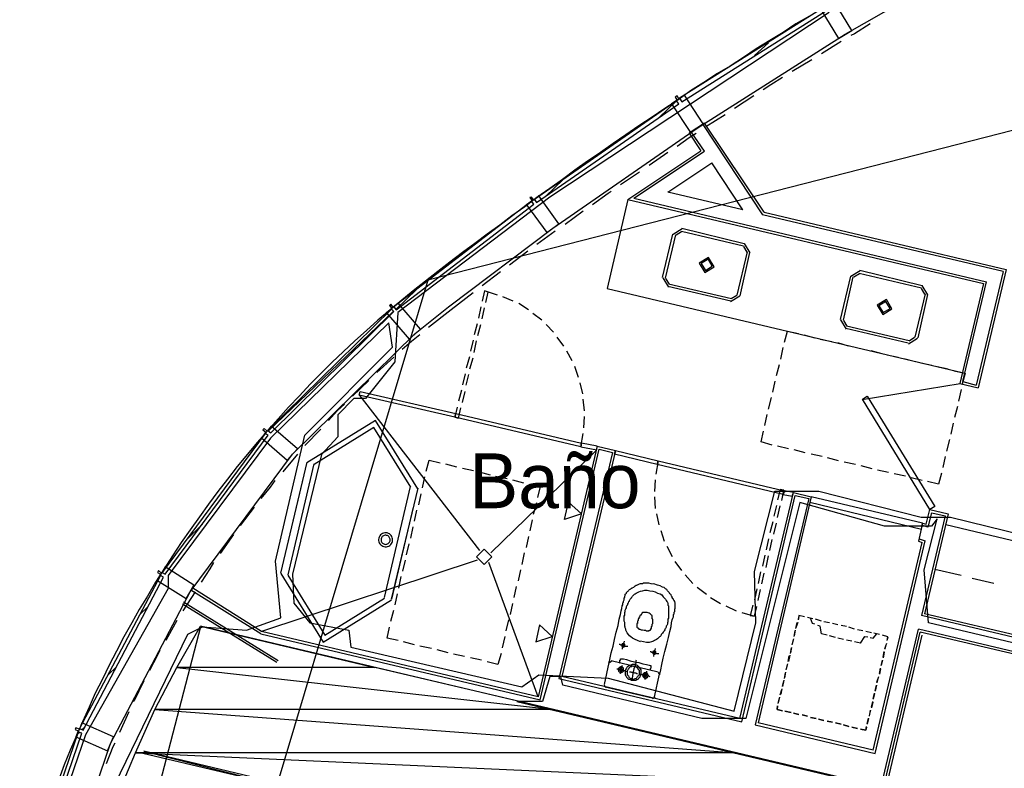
# Model space of a CAD drawing. Header units: feet. Extents: x -79 to 198, y -22 to 181.
# Tile 169 of 256: x 28 to 49, y 131 to 147. Entities that reach past the tile are written whole.
import ezdxf
from ezdxf.enums import TextEntityAlignment as Align

# ---------------------------------------------------------------- set-up
doc = ezdxf.new("R2010")
doc.units = ezdxf.units.FT
for name, color, linetype in [('A-AREA-COMUN', 252, 'CONTINUOUS'), ('A-AREA-UNIDAD', 30, 'CONTINUOUS'), ('A-LINEA', 7, 'CONTINUOUS'), ('A-LINEA-FINA', 9, 'CONTINUOUS'), ('A-MURO-CONCRETO', 8, 'CONTINUOUS'), ('A-NOMBRE-ESPACIO', 2, 'CONTINUOUS')]:
    doc.layers.add(name, color=color, linetype=linetype)

msp = doc.modelspace()

# ---------------------------------------------------------------- linework, layer by layer
at = {"layer": 'A-AREA-COMUN'}
for points in [[(77.04, 126.7733), (47.648, 133.7422), (47.552, 134.8978), (47.84, 136.0178), (47.712, 135.8578), (46.688, 135.8578), (44.832, 136.3733), (43.648, 131.6444), (42.688, 131.6444), (39.648, 132.3733), (39.6, 132.5689), (39.36, 132.5689), (39.2, 132.0178), (38.64, 132.0178), (46.32, 130.2044)], [(45.728, 127.2889), (30.48, 130.9333), (33.36, 130.2044)]]:
    msp.add_lwpolyline(points, dxfattribs=at)
at = {"layer": 'A-AREA-UNIDAD'}
for points in [[(45.472, 147.0933), (39.36, 143.0578), (36.032, 140.5333), (35.968, 139.4489), (35.328, 138.6489), (35.072, 138.6489), (34.72, 138.2933), (34.72, 137.8133), (34.368, 137.4222), (33.728, 134.8089), (33.76, 134.1689), (34.112, 133.7422), (34.96, 133.5822), (35.008, 133.2089), (38.752, 132.3378), (39.12, 132.6044), (40.64, 132.5333), (43.392, 131.8044), (43.872, 133.7422), (43.84, 134.8622), (44.288, 136.6222), (45.248, 136.6222), (47.488, 136.0533), (48.128, 136.0533), (57.76, 133.6889)], [(29.84, 130.2044), (31.44, 133.4933), (31.76, 133.6533), (32.72, 133.5822), (33.472, 133.8489), (33.36, 135.0933), (34, 137.8489), (35.92, 139.7689), (35.84, 140.3022), (33.248, 137.7778), (31.008, 134.7733), (31.008, 134.4889), (29.2, 131.2889), (27.92, 127.5733)]]:
    msp.add_lwpolyline(points, dxfattribs=at)
at = {"layer": 'A-LINEA'}
for p, q in [((106.2631, 159.0395), (36.6895, 141.2395)), ((106.2631, 159.0395), (36.6895, 141.2395)), ((43.84, 146.1511), (44.1467, 146.4311)), ((45.7333, 146.4578), (45.3067, 146.1911)), ((45.0933, 146.0578), (44.6667, 145.8044)), ((43.8267, 145.2711), (43.4, 144.9911)), ((41.7467, 144.7911), (42.1333, 145.1644)), ((43.2, 144.8578), (42.7733, 144.5911)), ((42.7067, 144.6444), (44.0133, 142.6711)), ((44.0533, 142.7244), (42.7467, 144.6711)), ((42.7467, 144.0578), (42.4533, 144.4844)), ((41.0667, 143.0044), (42.6667, 144.0711)), ((41.2, 143.0311), (42.7467, 144.0578)), ((41.9467, 144.0311), (41.5333, 143.7511)), ((41.9467, 143.1644), (42.9067, 143.8044)), ((43.5867, 142.7778), (42.9067, 143.8044)), ((41.32, 143.6044), (40.9067, 143.3244)), ((39.2667, 143.0711), (39.6533, 143.4444)), ((43.5867, 142.7778), (41.9467, 143.1644)), ((41.0667, 143.0044), (40.6133, 141.0578)), ((41.0667, 143.0044), (48.8533, 141.1644)), ((41.2, 143.0311), (48.92, 141.2044)), ((40.0933, 142.7511), (39.6933, 142.4578)), ((49.28, 141.4311), (44.0133, 142.6711)), ((44.0533, 142.7244), (49.3467, 141.4711)), ((39.48, 142.3111), (39.08, 142.0178)), ((41.8267, 141.2978), (42.0533, 142.2444)), ((41.8933, 141.2844), (42.12, 142.2311)), ((42.2584, 142.36), (42.0578, 142.2361)), ((42.243, 142.2951), (42.1227, 142.2208)), ((42.24, 142.3111), (43.6, 141.9911)), ((42.2533, 142.3778), (43.6133, 142.0444)), ((43.7422, 141.8394), (43.6184, 142.04)), ((38.88, 141.8711), (38.48, 141.5644)), ((43.68, 141.8578), (43.4533, 140.9111)), ((43.7333, 141.8444), (43.52, 140.8978)), ((43.6773, 141.8548), (43.603, 141.9751)), ((38.28, 141.4178), (37.88, 141.1111)), ((46.1517, 141.44), (45.9511, 141.3161)), ((46.1364, 141.3751), (46.016, 141.3008)), ((46.1333, 141.3911), (47.4933, 141.0711)), ((46.1467, 141.4578), (47.5067, 141.1244)), ((49.28, 141.4311), (48.6933, 138.9378)), ((49.3467, 141.4711), (48.7333, 138.8844)), ((36.6881, 141.2357), (28.3665, 113.3809)), ((36.6881, 141.2357), (28.3665, 113.3809)), ((36.6881, 141.2357), (28.3665, 113.3809)), ((41.8311, 141.2895), (41.955, 141.0889)), ((41.896, 141.2741), (41.9703, 141.1538)), ((43.3333, 140.8311), (41.96, 141.1511)), ((45.72, 140.3778), (45.9467, 141.3244)), ((45.7867, 140.3644), (46, 141.3111)), ((48.8533, 141.1644), (48.3333, 138.9778)), ((48.4, 139.0178), (48.92, 141.2044)), ((36, 140.6044), (36.44, 141.0311)), ((37.9333, 141.0044), (37.88, 140.7778)), ((38.2133, 140.9111), (37.9333, 141.0044)), ((40.6133, 141.0578), (48.3867, 139.2178)), ((43.32, 140.7778), (41.9467, 141.0978)), ((47.5733, 140.9378), (47.3467, 139.9911)), ((47.6267, 140.9244), (47.4133, 139.9778)), ((47.5706, 140.9348), (47.4964, 141.0551)), ((47.6355, 140.9194), (47.5117, 141.12)), ((38.56, 140.7778), (38.3333, 140.8711)), ((38.8933, 140.5911), (38.68, 140.7244)), ((43.315, 140.7689), (43.5155, 140.8927)), ((43.3303, 140.8338), (43.4506, 140.9081)), ((33.2, 137.9378), (35.9333, 140.5511)), ((36.4133, 140.0711), (37.1467, 140.6578)), ((37.8533, 140.6578), (37.8, 140.4044)), ((37.88, 140.3911), (37.9333, 140.6311)), ((39.1867, 140.3644), (38.9867, 140.5111)), ((37.7733, 140.2844), (37.7067, 140.0444)), ((37.7867, 140.0311), (37.8533, 140.2711)), ((39.44, 140.0978), (39.28, 140.2711)), ((45.7245, 140.3695), (45.8483, 140.1689)), ((45.7894, 140.3541), (45.8636, 140.2338)), ((47.2, 139.8578), (45.84, 140.1778)), ((47.2267, 139.9111), (45.8533, 140.2311)), ((37.68, 139.9244), (37.6267, 139.6844)), ((37.7067, 139.6578), (37.76, 139.9111)), ((39.6667, 139.7911), (39.52, 139.9911)), ((44.92, 140.0444), (45.16, 139.9778)), ((45.28, 139.9511), (45.5333, 139.8978)), ((45.6533, 139.8711), (45.8933, 139.8044)), ((47.2083, 139.8489), (47.4089, 139.9727)), ((47.2236, 139.9138), (47.344, 139.9881)), ((39.8533, 139.4711), (39.7333, 139.6844)), ((44.4133, 139.5111), (44.4667, 139.7644)), ((46.0133, 139.7778), (46.2533, 139.7244)), ((46.3867, 139.6978), (46.6267, 139.6311)), ((35.9467, 139.5511), (35.5733, 139.2178)), ((37.6, 139.5644), (37.5333, 139.3111)), ((37.6133, 139.2978), (37.68, 139.5378)), ((46.7467, 139.6044), (46.9867, 139.5511)), ((47.1067, 139.5244), (47.36, 139.4578)), ((47.48, 139.4311), (47.72, 139.3778)), ((39.9867, 139.1111), (39.9067, 139.3511)), ((44.32, 139.1511), (44.3867, 139.3911)), ((47.84, 139.3511), (48.08, 139.2978)), ((35.4, 139.0444), (35.04, 138.6978)), ((37.5067, 139.1911), (37.4533, 138.9511)), ((37.5333, 138.9378), (37.5867, 139.1778)), ((40.08, 138.7511), (40.0267, 138.9911)), ((44.24, 138.7911), (44.2933, 139.0311)), ((48.3333, 138.9778), (48.7333, 138.8844)), ((48.4, 139.0178), (48.6933, 138.9378)), ((37.4267, 138.8311), (37.36, 138.5911)), ((37.4533, 138.5644), (37.5067, 138.8044)), ((48.339, 138.9683), (46.1982, 138.622)), ((48.36, 138.8444), (48.3067, 138.5911)), ((37.8267, 135.3244), (35.1867, 138.7378)), ((40.12, 138.3778), (40.0933, 138.6311)), ((44.1467, 138.4178), (44.2133, 138.6711)), ((48.28, 138.4711), (48.2133, 138.2311)), ((37.2533, 138.2978), (37.2533, 138.2978)), ((37.2533, 138.2978), (37.2533, 138.2978)), ((40.1067, 138.0044), (40.12, 138.2578)), ((44.0667, 138.0578), (44.12, 138.2978)), ((34.3467, 137.9778), (34, 137.6178)), ((48.1867, 138.1111), (48.1333, 137.8711)), ((33.08, 137.8178), (33.1467, 137.8844)), ((40.04, 137.5911), (40.0933, 137.8844)), ((48.1067, 137.7511), (48.04, 137.4978)), ((40.3733, 137.5111), (38.0667, 135.2711)), ((40.4, 137.6044), (39.1067, 132.1244)), ((39.1467, 132.0578), (40.44, 137.5378)), ((40.7333, 137.4711), (39.56, 132.5244)), ((40.8, 137.5111), (39.6267, 132.5644)), ((40, 137.6444), (40, 137.6444)), ((40.0933, 137.6178), (40.0933, 137.6178)), ((40.0933, 137.6178), (40.0933, 137.6178)), ((40.3467, 137.5644), (40.3467, 137.5644)), ((40.4, 137.6044), (40.8, 137.5111)), ((40.44, 137.5378), (40.7333, 137.4711)), ((44.5867, 137.5511), (44.3467, 137.6044)), ((44.9467, 137.4578), (44.7067, 137.5244)), ((34.04, 137.2578), (33.4667, 134.8311)), ((33.84, 137.4311), (33.52, 137.0444)), ((41.7333, 137.2844), (41.68, 136.9911)), ((41.68, 137.2578), (41.68, 137.2578)), ((41.68, 137.2578), (41.68, 137.2578)), ((45.32, 137.3778), (45.08, 137.4311)), ((45.68, 137.2844), (45.44, 137.3511)), ((46.0533, 137.2044), (45.8, 137.2578)), ((48.0133, 137.3778), (47.96, 137.1378)), ((34.2, 137.2178), (33.6267, 134.7911)), ((37.08, 137.2178), (37.32, 137.1511)), ((37.4533, 137.1244), (37.6933, 137.0711)), ((37.8133, 137.0444), (38.0533, 136.9778)), ((46.4133, 137.1111), (46.1733, 137.1778)), ((46.7733, 137.0311), (46.5333, 137.0844)), ((33.9467, 136.8578), (33.4667, 134.8311)), ((36.5733, 136.6978), (36.6267, 136.9378)), ((38.1733, 136.9511), (38.4267, 136.8978)), ((38.5467, 136.8711), (38.7867, 136.8044)), ((41.6667, 136.8711), (41.6533, 136.6178)), ((47.1467, 136.9511), (46.8933, 137.0044)), ((47.5067, 136.8578), (47.2667, 136.9111)), ((47.8667, 136.7778), (47.6267, 136.8311)), ((47.9333, 137.0178), (47.8667, 136.7778)), ((36.3067, 136.7244), (35.7333, 134.2978)), ((38.9067, 136.7778), (39.1467, 136.7244)), ((39.1467, 136.7244), (39.0933, 136.4844)), ((36.4933, 136.3244), (36.5467, 136.5644)), ((41.6533, 136.4978), (41.6667, 136.2444)), ((43.52, 131.6444), (44.6933, 136.5911)), ((43.56, 131.5778), (44.7333, 136.5244)), ((45.0267, 136.4578), (43.8533, 131.5111)), ((45.08, 136.4978), (43.92, 131.5511)), ((44.44, 136.6044), (44.44, 136.6044)), ((44.52, 136.5911), (44.52, 136.5911)), ((44.52, 136.5911), (44.52, 136.5911)), ((44.6933, 136.5911), (45.08, 136.4978)), ((44.7333, 136.5244), (45.0267, 136.4578)), ((32.8933, 136.2711), (32.5867, 135.8711)), ((36.4, 135.9644), (36.4533, 136.2044)), ((39.0667, 136.3644), (39, 136.1111)), ((44.32, 136.3111), (44.2667, 136.0711)), ((44.3467, 136.0444), (44.4, 136.2978)), ((47.6, 135.8978), (47.68, 136.2178)), ((47.68, 136.2178), (48.08, 136.1244)), ((38.9733, 135.9911), (38.92, 135.7511)), ((41.6933, 136.1244), (41.7467, 135.8844)), ((48.0133, 136.0844), (47.4933, 133.8978)), ((48.08, 136.1244), (47.56, 133.9378)), ((47.64, 135.8311), (47.72, 136.1511)), ((47.72, 136.1511), (48.0133, 136.0844)), ((31.4, 135.5511), (31.76, 135.8978)), ((36.32, 135.5911), (36.3733, 135.8444)), ((41.7867, 135.7644), (41.8667, 135.5244)), ((44.24, 135.9511), (44.1733, 135.7111)), ((44.2667, 135.6844), (44.32, 135.9244)), ((47.52, 135.9244), (47.4267, 135.5244)), ((47.64, 135.8311), (47.5067, 135.8711)), ((47.52, 135.9244), (47.6, 135.8978)), ((57.9067, 133.5378), (48.0267, 135.8844)), ((32.44, 135.6711), (32.1467, 135.2578)), ((35.6174, 135.5929), (35.6136, 135.5664)), ((35.6136, 135.5664), (35.6144, 135.5397)), ((35.6144, 135.5397), (35.6198, 135.5136)), ((35.6258, 135.6183), (35.6174, 135.5929)), ((35.6384, 135.6418), (35.6258, 135.6183)), ((35.655, 135.6628), (35.6384, 135.6418)), ((35.6749, 135.6806), (35.655, 135.6628)), ((35.6693, 135.5807), (35.6668, 135.5634)), ((35.6668, 135.5634), (35.6674, 135.546)), ((35.6674, 135.546), (35.6709, 135.5289)), ((35.6748, 135.5972), (35.6693, 135.5807)), ((35.6709, 135.5289), (35.6774, 135.5127)), ((35.683, 135.6126), (35.6748, 135.5972)), ((35.6976, 135.6947), (35.6749, 135.6806)), ((35.6938, 135.6263), (35.683, 135.6126)), ((35.7068, 135.6379), (35.6938, 135.6263)), ((35.7225, 135.7046), (35.6976, 135.6947)), ((35.7216, 135.6471), (35.7068, 135.6379)), ((35.7378, 135.6535), (35.7216, 135.6471)), ((35.7486, 135.71), (35.7225, 135.7046)), ((35.7549, 135.6571), (35.7378, 135.6535)), ((35.7753, 135.7109), (35.7486, 135.71)), ((35.7723, 135.6576), (35.7549, 135.6571)), ((35.7896, 135.6551), (35.7723, 135.6576)), ((35.8018, 135.707), (35.7753, 135.7109)), ((35.8061, 135.6497), (35.7896, 135.6551)), ((35.8272, 135.6987), (35.8018, 135.707)), ((35.8215, 135.6414), (35.8061, 135.6497)), ((35.8352, 135.6306), (35.8215, 135.6414)), ((35.8507, 135.686), (35.8272, 135.6987)), ((35.8468, 135.6176), (35.8352, 135.6306)), ((35.856, 135.6028), (35.8468, 135.6176)), ((35.8717, 135.6695), (35.8507, 135.686)), ((35.8624, 135.5866), (35.856, 135.6028)), ((35.8586, 135.5183), (35.864, 135.5349)), ((35.866, 135.5696), (35.8624, 135.5866)), ((35.864, 135.5349), (35.8665, 135.5521)), ((35.8665, 135.5521), (35.866, 135.5696)), ((35.8895, 135.6495), (35.8717, 135.6695)), ((35.9036, 135.6268), (35.8895, 135.6495)), ((35.9135, 135.602), (35.9036, 135.6268)), ((35.9189, 135.5758), (35.9135, 135.602)), ((35.9159, 135.5227), (35.9198, 135.5491)), ((35.9198, 135.5491), (35.9189, 135.5758)), ((38.8933, 135.6311), (38.84, 135.3911)), ((44.1467, 135.5778), (44.0933, 135.3378)), ((44.1733, 135.3244), (44.2267, 135.5644)), ((46.48, 130.8844), (47.5733, 135.5378)), ((47.44, 135.5778), (47.5733, 135.5378)), ((35.6198, 135.5136), (35.6298, 135.4887)), ((35.6298, 135.4887), (35.6438, 135.466)), ((35.6438, 135.466), (35.6616, 135.4461)), ((35.6616, 135.4461), (35.6826, 135.4295)), ((35.6774, 135.5127), (35.6866, 135.4979)), ((35.6826, 135.4295), (35.7062, 135.4169)), ((35.6866, 135.4979), (35.6982, 135.4849)), ((35.6982, 135.4849), (35.7119, 135.4741)), ((35.7062, 135.4169), (35.7316, 135.4085)), ((35.7119, 135.4741), (35.7272, 135.4659)), ((35.7272, 135.4659), (35.7438, 135.4604)), ((35.7316, 135.4085), (35.758, 135.4047)), ((35.7438, 135.4604), (35.761, 135.4579)), ((35.758, 135.4047), (35.7847, 135.4055)), ((35.761, 135.4579), (35.7784, 135.4585)), ((35.7784, 135.4585), (35.7955, 135.462)), ((35.7847, 135.4055), (35.8109, 135.411)), ((35.7955, 135.462), (35.8117, 135.4685)), ((35.8109, 135.411), (35.8357, 135.4209)), ((35.8117, 135.4685), (35.8265, 135.4777)), ((35.8265, 135.4777), (35.8395, 135.4893)), ((35.8357, 135.4209), (35.8584, 135.4349)), ((35.8395, 135.4893), (35.8503, 135.503)), ((35.8503, 135.503), (35.8586, 135.5183)), ((35.8584, 135.4349), (35.8784, 135.4527)), ((35.8784, 135.4527), (35.8949, 135.4737)), ((35.8949, 135.4737), (35.9076, 135.4973)), ((35.9076, 135.4973), (35.9159, 135.5227)), ((36.2267, 135.2311), (36.28, 135.4711)), ((41.92, 135.4178), (42.04, 135.1911)), ((46.44, 130.9511), (47.5067, 135.4978)), ((47.4267, 135.5244), (47.5067, 135.4978)), ((37.7733, 135.1111), (33.0533, 133.5511)), ((36.1467, 134.8711), (36.2, 135.1111)), ((38.8, 135.2711), (38.7467, 135.0178)), ((44.0667, 135.2178), (44.0133, 134.9778)), ((44.0933, 134.9511), (44.1467, 135.2044)), ((39.1067, 132.1244), (38.0267, 135.0578)), ((38.72, 134.8978), (38.6667, 134.6578)), ((42.0933, 135.0844), (42.24, 134.8844)), ((48.36, 134.7778), (47.7867, 134.9111)), ((36.0533, 134.4978), (36.1067, 134.7511)), ((42.32, 134.7911), (42.4933, 134.6044)), ((43.9733, 134.8578), (43.92, 134.6044)), ((44, 134.5911), (44.0533, 134.8311)), ((49.08, 134.6044), (48.6, 134.7111)), ((33.04, 133.4978), (31.5067, 134.4578)), ((33.0533, 133.5511), (31.5467, 134.4978)), ((38.6267, 134.5378), (38.5733, 134.2978)), ((42.5867, 134.5244), (42.7867, 134.3644)), ((43.8933, 134.4844), (43.84, 134.2444)), ((43.92, 134.2311), (43.9733, 134.4711)), ((31.6, 134.4178), (31.3333, 134.0044)), ((35.9733, 134.1378), (36.0267, 134.3778)), ((42.88, 134.2978), (43.0933, 134.1644)), ((30.3867, 133.9244), (30.5733, 134.0978)), ((33.3867, 132.8711), (31.32, 134.1511)), ((33.4133, 132.9111), (31.3467, 134.1911)), ((38.5467, 134.1644), (38.4933, 133.9244)), ((43.2133, 134.1111), (43.44, 134.0044)), ((43.84, 133.8844), (43.8933, 134.0978)), ((35.88, 133.7778), (35.9467, 134.0178)), ((43.56, 133.9644), (43.84, 133.8844)), ((44.8, 133.8044), (44.8133, 133.8711)), ((44.9333, 133.8711), (44.8133, 133.8978)), ((45.12, 133.8311), (45, 133.8578)), ((45.12, 133.8311), (45, 133.8578)), ((45.3067, 133.7778), (45.1733, 133.8178)), ((45.3067, 133.7778), (45.1733, 133.8178)), ((77.9867, 126.6844), (47.4933, 133.8978)), ((77.9467, 126.7511), (47.56, 133.9378)), ((31.7159, 133.6567), (28.3582, 120.754)), ((31.2, 133.7911), (30.96, 133.3511)), ((38.4533, 133.8044), (38.4, 133.5644)), ((44.7867, 133.7511), (44.7467, 133.6311)), ((44.7467, 133.6178), (44.7733, 133.7511)), ((45.48, 133.7378), (45.36, 133.7644)), ((45.48, 133.7378), (45.36, 133.7644)), ((45.6667, 133.6978), (45.5467, 133.7244)), ((45.6667, 133.6978), (45.5467, 133.7244)), ((45.8533, 133.6578), (45.7333, 133.6844)), ((45.8533, 133.6578), (45.7333, 133.6844)), ((46.0267, 133.6044), (45.9067, 133.6444)), ((46.0267, 133.6044), (45.9067, 133.6444)), ((46.2133, 133.5644), (46.0933, 133.5911)), ((46.2133, 133.5644), (46.0933, 133.5911)), ((46.1067, 128.0044), (47.4267, 133.6044)), ((78.2133, 126.3244), (47.4267, 133.6044)), ((33.04, 133.4978), (39.1467, 132.0578)), ((39.1067, 132.1244), (33.0533, 133.5511)), ((38.3733, 133.4444), (38.32, 133.1911)), ((44.6933, 133.3911), (44.6667, 133.2711)), ((44.6667, 133.2578), (44.6933, 133.3778)), ((44.7333, 133.5778), (44.7067, 133.4578)), ((44.7067, 133.4444), (44.7333, 133.5644)), ((45.4267, 133.4711), (45.3067, 133.4978)), ((45.6133, 133.4178), (45.48, 133.4578)), ((45.7867, 133.3778), (45.6667, 133.4044)), ((46.1733, 128.0444), (47.4667, 133.5378)), ((46.2133, 127.9911), (47.5067, 133.4711)), ((46.4, 133.5244), (46.28, 133.5511)), ((46.4, 133.5244), (46.28, 133.5511)), ((46.5733, 133.4844), (46.4533, 133.5111)), ((46.5733, 133.4844), (46.4533, 133.5111)), ((46.76, 133.4311), (46.64, 133.4711)), ((46.76, 133.4178), (46.7333, 133.3511)), ((78.2533, 126.2578), (47.4667, 133.5378)), ((36.4, 133.2578), (36.16, 133.3244)), ((36.7733, 133.1778), (36.52, 133.2311)), ((44.6533, 133.2044), (44.6267, 133.0844)), ((44.6267, 133.0711), (44.6533, 133.1911)), ((45.9733, 133.3378), (45.8533, 133.3644)), ((46.16, 133.2978), (46.0267, 133.3244)), ((46.6933, 133.1778), (46.7333, 133.2978)), ((46.72, 133.2844), (46.6933, 133.1644)), ((37.1333, 133.0844), (36.8933, 133.1511)), ((37.4933, 133.0044), (37.2533, 133.0578)), ((37.8667, 132.9244), (37.6267, 132.9778)), ((44.5733, 132.8978), (44.6, 133.0178)), ((44.6133, 133.0311), (44.5867, 132.8978)), ((46.6533, 132.9911), (46.68, 133.1111)), ((46.68, 133.0978), (46.6533, 132.9778)), ((29.6933, 132.6044), (29.88, 132.7778)), ((40.6533, 132.8711), (40.5467, 132.3911)), ((40.7107, 132.8965), (40.6546, 132.8619)), ((41.7333, 132.6578), (40.7067, 132.9111)), ((44.56, 132.8444), (44.5333, 132.7244)), ((44.5333, 132.7111), (44.56, 132.8311)), ((46.5733, 132.6311), (46.6, 132.7511)), ((46.6, 132.7378), (46.5733, 132.6178)), ((46.6133, 132.8044), (46.64, 132.9244)), ((46.64, 132.9244), (46.6133, 132.8044)), ((39.56, 132.5244), (43.56, 131.5778)), ((43.52, 131.6444), (39.6267, 132.5644)), ((41.6533, 132.1244), (41.76, 132.6178)), ((41.7721, 132.6004), (41.7374, 132.6565)), ((44.52, 132.6578), (44.4933, 132.5378)), ((44.4933, 132.5244), (44.52, 132.6444)), ((46.52, 132.4444), (46.56, 132.5644)), ((46.5467, 132.5511), (46.52, 132.4311)), ((40.5479, 132.3819), (40.5826, 132.3257)), ((40.5733, 132.3378), (41.6, 132.0978)), ((44.44, 132.2978), (44.4133, 132.1778)), ((44.48, 132.4844), (44.4533, 132.3511)), ((44.4533, 132.3511), (44.48, 132.4711)), ((46.48, 132.2578), (46.5067, 132.3778)), ((46.5067, 132.3778), (46.48, 132.2444)), ((41.6093, 132.0857), (41.6654, 132.1204)), ((44.3867, 132.1111), (44.36, 131.9911)), ((44.36, 131.9778), (44.3867, 132.0978)), ((44.4, 132.1644), (44.44, 132.2844)), ((46.44, 132.0844), (46.4667, 132.2044)), ((46.4667, 132.1911), (46.44, 132.0711)), ((44.3467, 131.9244), (44.3333, 131.8444)), ((46.4, 131.8978), (46.4267, 132.0178)), ((46.4267, 132.0044), (46.4, 131.8844)), ((30.1467, 131.7911), (29.9467, 131.3378)), ((44.3333, 131.8444), (44.4533, 131.8178)), ((44.5067, 131.8044), (44.64, 131.7778)), ((44.64, 131.7778), (44.5067, 131.8044)), ((44.6933, 131.7644), (44.8133, 131.7378)), ((44.8133, 131.7378), (44.6933, 131.7644)), ((44.88, 131.7244), (45, 131.6978)), ((45, 131.6978), (44.88, 131.7244)), ((45.0667, 131.6711), (45.1867, 131.6444)), ((45.1867, 131.6444), (45.0667, 131.6711)), ((46.3067, 131.5378), (46.3333, 131.6578)), ((46.3733, 131.8311), (46.3467, 131.6978)), ((46.36, 131.7111), (46.3867, 131.8311)), ((29.12, 131.4044), (29.1867, 131.4578)), ((43.8533, 131.5111), (46.48, 130.8844)), ((46.44, 130.9511), (43.92, 131.5511)), ((45.24, 131.6311), (45.36, 131.6044)), ((45.36, 131.6044), (45.24, 131.6311)), ((45.4267, 131.5911), (45.5467, 131.5644)), ((45.5467, 131.5644), (45.4267, 131.5911)), ((45.6133, 131.5511), (45.7333, 131.5244)), ((45.7333, 131.5244), (45.6133, 131.5511)), ((45.7867, 131.5111), (45.9067, 131.4711)), ((45.9067, 131.4711), (45.7867, 131.5111)), ((45.9733, 131.4578), (46.0933, 131.4311)), ((46.0933, 131.4311), (45.9733, 131.4578)), ((46.3333, 131.6444), (46.3067, 131.5244)), ((29.0267, 131.3111), (29.0667, 131.3511)), ((35.8267, 129.6178), (30.4533, 130.8844))]:
    msp.add_line(p, q, dxfattribs=at)
for points in [[(37.1467, 140.6578), (39.4267, 142.3778), (42.5867, 144.5644), (45.8267, 146.6178), (49.16, 148.5244), (51.5733, 149.7778)], [(42.2533, 145.1378), (45.4533, 147.1644), (45.4, 147.2311), (42.2, 145.2178), (42.2533, 145.1378)], [(45.5867, 147.3378), (45.4533, 147.2711), (45.4133, 147.3378), (45.3733, 147.3111), (45.4267, 147.2444), (45.2933, 147.1644), (45.68, 146.5244), (45.9733, 146.6978), (45.5867, 147.3378)], [(45.04, 147.0178), (44.7467, 146.8444), (44.4667, 146.6578), (44.1733, 146.4844), (43.88, 146.2978), (43.6, 146.1111), (43.3067, 145.9244), (43.0133, 145.7511), (42.7333, 145.5644), (42.44, 145.3778), (42.16, 145.1778), (41.88, 144.9911), (41.6, 144.8044), (41.3067, 144.6178), (41.0267, 144.4178), (40.7467, 144.2311), (40.4667, 144.0311), (40.1867, 143.8444), (39.9067, 143.6444), (39.64, 143.4444), (39.36, 143.2444), (39.08, 143.0444), (38.8133, 142.8444), (38.5333, 142.6444), (38.2667, 142.4444), (37.9867, 142.2444), (37.72, 142.0444), (37.4533, 141.8444), (37.1733, 141.6311), (36.9067, 141.4311), (36.64, 141.2178), (36.3733, 141.0044), (36.12, 140.8044), (35.8533, 140.5778), (35.6, 140.3644), (35.3467, 140.1378), (35.0933, 139.9111), (34.84, 139.6711), (34.6, 139.4444), (34.36, 139.2044), (34.12, 138.9644), (33.88, 138.7111), (33.64, 138.4578), (33.4133, 138.2044), (33.1867, 137.9511), (32.96, 137.6844), (32.7467, 137.4311), (32.52, 137.1644), (32.3067, 136.8844), (32.0933, 136.6178), (31.8933, 136.3378), (31.6933, 136.0578), (31.4933, 135.7778), (31.2933, 135.4978), (31.1067, 135.2044), (30.92, 134.9244), (30.7333, 134.6311), (30.56, 134.3244), (30.3733, 134.0311), (30.2133, 133.7378), (30.04, 133.4311), (29.88, 133.1244), (29.72, 132.8178), (29.5733, 132.5111), (29.4133, 132.2044), (29.28, 131.8978), (29.1333, 131.5778), (29, 131.2711), (28.8667, 130.9511), (28.7333, 130.6311), (28.6133, 130.3111)], [(46.3733, 146.8444), (46.0267, 146.6311), (45.9467, 146.5911)], [(44.4533, 145.6711), (44.2, 145.5111), (44.0267, 145.4044)], [(42.3067, 145.2844), (42.1867, 145.2044), (42.1467, 145.2711), (42.1067, 145.2444), (42.1467, 145.1778), (42.0267, 145.0978), (42.44, 144.4711), (42.72, 144.6578), (42.3067, 145.2844)], [(39.0667, 142.9378), (42.1867, 145.0978), (42.1333, 145.1644), (39.0267, 143.0044), (39.0667, 142.9378)], [(42.7467, 144.6711), (42.4133, 144.4578), (42.6667, 144.0711)], [(42.56, 144.4444), (42.4133, 144.3511), (42.1467, 144.1644)], [(39.12, 143.0844), (39.0133, 142.9911), (38.96, 143.0578), (38.92, 143.0444), (38.9733, 142.9778), (38.8533, 142.8844), (39.2933, 142.2844), (39.56, 142.4711), (39.12, 143.0844)], [(40.7067, 143.1778), (40.64, 143.1378), (40.2933, 142.8844)], [(36, 140.5911), (39.0133, 142.8978), (38.96, 142.9644), (35.9467, 140.6578), (36, 140.5911)], [(42.9555, 141.5327), (42.8317, 141.7333), (42.6311, 141.6095), (42.755, 141.4089), (42.9555, 141.5327)], [(42.9166, 141.5419), (42.8225, 141.6944), (42.6701, 141.6003), (42.7642, 141.4478), (42.9166, 141.5419)], [(37.68, 140.9644), (37.2, 140.5911), (36.7067, 140.2044)], [(37.96, 140.7511), (38.0133, 140.9778), (37.9333, 141.0044)], [(36.04, 140.7378), (35.9333, 140.6444), (35.88, 140.7111), (35.8533, 140.6844), (35.9067, 140.6178), (35.7867, 140.5244), (36.28, 139.9511), (36.5333, 140.1644), (36.04, 140.7378)], [(46.8489, 140.6127), (46.725, 140.8133), (46.5245, 140.6895), (46.6483, 140.4889), (46.8489, 140.6127)], [(46.8099, 140.6219), (46.7158, 140.7744), (46.5634, 140.6803), (46.6575, 140.5278), (46.8099, 140.6219)], [(33.2533, 137.8978), (35.9467, 140.5511), (35.8933, 140.6044), (33.1867, 137.9511), (33.2533, 137.8978)], [(28.5333, 127.5511), (29.7467, 131.0978), (31.4933, 134.4178), (33.7333, 137.4311), (36.4133, 140.0711)], [(44.4933, 139.8844), (44.56, 140.1244), (44.8, 140.0711)], [(36.52, 140.0444), (36.3333, 139.8978), (36.1333, 139.7244)], [(48.2, 139.2578), (48.4533, 139.2044), (48.3867, 138.9644)], [(35.2133, 138.8044), (37.3067, 138.3244), (37.28, 138.2444), (35.1867, 138.7244), (35.2133, 138.8044)], [(35.24, 138.7644), (35.24, 138.7644), (35.24, 138.7644)], [(47.68, 136.2178), (46.2, 138.6311), (46.3067, 138.6978), (47.7867, 136.2844), (47.68, 136.2178)], [(34.8667, 138.5244), (34.7067, 138.3778), (34.52, 138.1644)], [(37.3333, 138.4578), (37.28, 138.2444), (37.36, 138.2178), (37.4133, 138.4444)], [(36.4732, 136.6708), (35.547, 138.171), (34.0468, 137.2448)], [(40.04, 137.5911), (37.28, 138.2444), (37.3067, 138.3244), (40.0533, 137.6711), (40.04, 137.5911)], [(37.3333, 138.2711), (37.3333, 138.2711), (37.3333, 138.2711)], [(33.2667, 138.0444), (33.1733, 137.9378), (33.1067, 137.9911), (33.08, 137.9644), (33.1467, 137.9111), (33.0533, 137.7911), (33.6133, 137.2978), (33.84, 137.5511), (33.2667, 138.0444)], [(36.3175, 136.7076), (35.5102, 138.0153), (34.2025, 137.208)], [(44.2267, 137.6311), (43.9867, 137.6978), (44.04, 137.9378)], [(30.9467, 134.8044), (33.2, 137.8444), (33.1333, 137.8844), (30.88, 134.8444), (30.9467, 134.8044)], [(40.4, 137.6044), (40.0533, 137.6711), (40.04, 137.5911), (40.3867, 137.5244), (40.4, 137.6044)], [(40.8, 137.5111), (41.7333, 137.2844), (41.7067, 137.2044), (40.7733, 137.4311), (40.8, 137.5111)], [(36.6533, 137.0578), (36.72, 137.2978), (36.96, 137.2444)], [(40.8267, 137.4578), (40.8267, 137.4578), (40.8267, 137.4578)], [(44.4667, 136.5511), (41.7067, 137.2044), (41.7333, 137.2844), (44.4933, 136.6311), (44.4667, 136.5511)], [(41.76, 137.2311), (41.76, 137.2311), (41.76, 137.2311)], [(33.3467, 136.8578), (33.24, 136.7111), (33.04, 136.4578)], [(36.3733, 136.2711), (35.8933, 134.2578), (36.48, 136.6844)], [(44.44, 136.4178), (44.48, 136.6444), (44.4, 136.6578), (44.3467, 136.4311)], [(44.6933, 136.5911), (44.4933, 136.6311), (44.4667, 136.5511), (44.6667, 136.5111), (44.6933, 136.5911)], [(45.0533, 136.3778), (47.4933, 135.7911), (47.52, 135.9244), (45.08, 136.4978), (45.0533, 136.3778)], [(38.0933, 135.1844), (37.9267, 135.3511), (37.76, 135.1844), (37.9267, 135.0178), (38.0933, 135.1844)], [(30.9467, 134.9644), (30.8667, 134.8311), (30.8, 134.8844), (30.7733, 134.8444), (30.84, 134.8044), (30.76, 134.6711), (31.4, 134.2711), (31.5733, 134.5644), (30.9467, 134.9644)], [(32, 135.0578), (31.92, 134.9244), (31.7333, 134.6311)], [(29.1467, 131.3911), (30.9067, 134.7378), (30.84, 134.7778), (29.0667, 131.4311), (29.1467, 131.3911)], [(33.4735, 134.8181), (34.3997, 133.3179), (35.8998, 134.2441)], [(33.6292, 134.7813), (34.4365, 133.4736), (35.7441, 134.2809)], [(40.6533, 132.8711), (40.6667, 132.8978), (40.68, 132.9778), (40.7067, 133.0844), (40.7467, 133.2311), (40.7733, 133.3778), (40.8133, 133.5378), (40.8533, 133.6844), (40.88, 133.8178), (40.9067, 133.9244), (40.92, 134.0044), (40.9333, 134.0578), (40.9467, 134.1111), (40.96, 134.1378), (40.96, 134.1511), (40.96, 134.1644), (40.96, 134.1778), (40.9733, 134.1911), (40.9733, 134.2044), (40.9733, 134.2178), (40.9867, 134.2444), (40.9867, 134.2578), (40.9867, 134.2711), (40.9867, 134.2844), (41, 134.2978), (41, 134.3111), (41, 134.3244), (41.0133, 134.3378), (41.0133, 134.3511), (41.0133, 134.3644), (41.0267, 134.3778), (41.04, 134.3911), (41.04, 134.4044), (41.0533, 134.4178), (41.0667, 134.4311), (41.08, 134.4444), (41.0933, 134.4578), (41.1067, 134.4711), (41.1333, 134.4844), (41.1467, 134.4978), (41.16, 134.4978), (41.1733, 134.5111), (41.2, 134.5244), (41.2133, 134.5378), (41.2267, 134.5511), (41.2533, 134.5644), (41.2667, 134.5644), (41.2933, 134.5778), (41.32, 134.5911), (41.3467, 134.6044), (41.3867, 134.6044), (41.4133, 134.6178), (41.4667, 134.6178), (41.52, 134.6178), (41.5733, 134.6044), (41.6533, 134.5911)], [(41.3467, 133.3244), (41.28, 133.3511), (41.2267, 133.3778), (41.1733, 133.4044), (41.1333, 133.4311), (41.1067, 133.4578), (41.08, 133.4844), (41.0533, 133.5244), (41.04, 133.5511), (41.0267, 133.5778), (41.0267, 133.6044), (41.0133, 133.6311), (41.0133, 133.6444), (41, 133.6711), (41, 133.6844), (41, 133.7111), (41, 133.7378), (41, 133.7511), (40.9867, 133.7778), (40.9867, 133.7911), (40.9867, 133.8178), (40.9867, 133.8311), (40.9867, 133.8578), (40.9867, 133.8844), (41, 133.9111), (41, 133.9378), (41, 133.9644), (41.0133, 133.9911), (41.0133, 134.0178), (41.0267, 134.0444), (41.04, 134.0711), (41.04, 134.0978), (41.0533, 134.1244), (41.0667, 134.1378), (41.0667, 134.1644), (41.08, 134.1778), (41.0933, 134.2044), (41.1067, 134.2178), (41.1067, 134.2311), (41.12, 134.2578), (41.1333, 134.2711), (41.1467, 134.2844), (41.1467, 134.2978), (41.16, 134.3111), (41.1733, 134.3244), (41.1867, 134.3378), (41.2133, 134.3644), (41.2267, 134.3778), (41.2533, 134.3911), (41.28, 134.4044), (41.3067, 134.4178), (41.3467, 134.4311), (41.3867, 134.4444), (41.44, 134.4578), (41.4933, 134.4578), (41.5467, 134.4444), (41.6133, 134.4311), (41.6667, 134.4178), (41.72, 134.3911), (41.7733, 134.3778), (41.8133, 134.3511), (41.84, 134.3111), (41.8667, 134.2844), (41.8933, 134.2578), (41.9067, 134.2311), (41.92, 134.2044), (41.9333, 134.1911), (41.9467, 134.1644), (41.9467, 134.1511), (41.9467, 134.1244), (41.96, 134.1111), (41.96, 134.0844), (41.96, 134.0711), (41.96, 134.0578), (41.96, 134.0311), (41.96, 134.0178), (41.96, 133.9911), (41.96, 133.9778), (41.96, 133.9511), (41.96, 133.9244), (41.96, 133.8978), (41.96, 133.8711), (41.96, 133.8444), (41.9467, 133.8178), (41.9467, 133.7911), (41.9467, 133.7644), (41.9333, 133.7378), (41.9333, 133.7111), (41.92, 133.6844), (41.9067, 133.6711), (41.9067, 133.6444), (41.8933, 133.6178), (41.88, 133.6044), (41.88, 133.5911), (41.8667, 133.5644), (41.8533, 133.5511), (41.84, 133.5378), (41.8267, 133.5111), (41.8133, 133.4978), (41.8, 133.4844), (41.7867, 133.4578), (41.7733, 133.4444), (41.76, 133.4311), (41.7333, 133.4044), (41.72, 133.3911), (41.6933, 133.3778), (41.6533, 133.3511), (41.6267, 133.3378), (41.5867, 133.3244), (41.5333, 133.3111), (41.48, 133.3111), (41.4133, 133.3244), (41.3467, 133.3378)], [(41.76, 132.6178), (41.7733, 132.6444), (41.7867, 132.7111), (41.8133, 132.8311), (41.84, 132.9644), (41.88, 133.1111), (41.92, 133.2711), (41.96, 133.4178), (41.9867, 133.5511), (42.0133, 133.6578), (42.0267, 133.7378), (42.04, 133.8044), (42.0533, 133.8444), (42.0667, 133.8711), (42.0667, 133.8844), (42.0667, 133.8978), (42.0667, 133.9111), (42.0667, 133.9244), (42.08, 133.9378), (42.08, 133.9511), (42.08, 133.9644), (42.08, 133.9778), (42.0933, 133.9911), (42.0933, 134.0044), (42.0933, 134.0178), (42.0933, 134.0444), (42.1067, 134.0578), (42.1067, 134.0711), (42.1067, 134.0844), (42.1067, 134.0978), (42.1067, 134.1111), (42.1067, 134.1244), (42.1067, 134.1378), (42.1067, 134.1644), (42.1067, 134.1778), (42.0933, 134.1911), (42.0933, 134.2044), (42.08, 134.2311), (42.0667, 134.2444), (42.0667, 134.2578), (42.0533, 134.2711), (42.04, 134.2978), (42.04, 134.3111), (42.0267, 134.3244), (42.0133, 134.3511), (42, 134.3644), (41.9867, 134.3778), (41.9733, 134.4044), (41.96, 134.4178), (41.9333, 134.4444), (41.92, 134.4711), (41.8933, 134.4844), (41.8667, 134.5111), (41.8267, 134.5244), (41.7733, 134.5511), (41.72, 134.5644), (41.64, 134.5911)], [(43.8, 134.1244), (43.7467, 133.8978), (43.84, 133.8844)], [(41.5067, 133.5644), (41.52, 133.5644), (41.5333, 133.5644), (41.5333, 133.5778), (41.5467, 133.5778), (41.56, 133.5778), (41.5733, 133.5911), (41.5733, 133.6044), (41.5733, 133.6178), (41.5867, 133.6178), (41.5867, 133.6311), (41.5867, 133.6444), (41.5867, 133.6578), (41.6, 133.6711), (41.6, 133.6844), (41.6, 133.6978), (41.6, 133.7111), (41.6133, 133.7244), (41.6133, 133.7378), (41.6133, 133.7511), (41.6133, 133.7644), (41.6133, 133.7778), (41.6133, 133.7911), (41.6133, 133.8044), (41.6133, 133.8178), (41.6, 133.8311), (41.6, 133.8444), (41.6, 133.8578), (41.6, 133.8711), (41.6, 133.8844), (41.6, 133.8978), (41.5867, 133.9111), (41.5733, 133.9244), (41.56, 133.9378), (41.5333, 133.9511), (41.4933, 133.9644), (41.4667, 133.9644), (41.4267, 133.9644), (41.4133, 133.9644), (41.3867, 133.9644), (41.3733, 133.9511), (41.3733, 133.9378), (41.36, 133.9244), (41.36, 133.9111), (41.3467, 133.9111), (41.3467, 133.8978), (41.3333, 133.8978), (41.3333, 133.8844), (41.32, 133.8711), (41.32, 133.8578), (41.3067, 133.8578), (41.3067, 133.8444), (41.3067, 133.8311), (41.2933, 133.8311), (41.2933, 133.8178), (41.2933, 133.8044), (41.2933, 133.7911), (41.28, 133.7778), (41.28, 133.7511), (41.28, 133.7378), (41.28, 133.7244), (41.2667, 133.7244), (41.2667, 133.7111), (41.2667, 133.6978), (41.2667, 133.6844), (41.2667, 133.6711), (41.2667, 133.6578), (41.2667, 133.6444), (41.28, 133.6311), (41.2933, 133.6311), (41.2933, 133.6178), (41.3067, 133.6178), (41.3067, 133.6044), (41.3333, 133.6044), (41.36, 133.5911), (41.3867, 133.5911), (41.4267, 133.5778), (41.4533, 133.5778), (41.48, 133.5644), (41.5067, 133.5644)], [(44.9333, 133.8711), (44.8133, 133.8978), (44.8, 133.8178)], [(45.16, 133.7111), (45.1067, 133.7244), (45.0667, 133.8444)], [(43.4667, 117.1911), (43.9333, 119.1378), (31.7067, 122.0311), (33.6267, 130.1378), (45.8533, 127.2444), (46.5333, 130.1644), (31.72, 133.6711)], [(36.04, 133.3511), (35.8, 133.4044), (35.8533, 133.6444)], [(45.3067, 133.4978), (45.28, 133.6711), (45.2267, 133.6844)], [(46.16, 133.2978), (46.2533, 133.4444), (46.32, 133.4311)], [(46.3733, 133.4178), (46.44, 133.4044), (46.52, 133.4978)], [(46.7467, 133.3511), (46.76, 133.4311), (46.64, 133.4711)], [(40.88, 133.2711), (40.8933, 133.2711), (40.9067, 133.2578), (40.9333, 133.2578), (40.96, 133.2578), (40.9867, 133.2444), (41.0133, 133.2311), (41.04, 133.2311), (41.0533, 133.2311), (41.0667, 133.2311)], [(40.9733, 133.2844), (40.96, 133.2844), (40.9467, 133.2844), (40.9467, 133.2711), (40.9333, 133.2711), (40.9333, 133.2578), (40.9333, 133.2444), (40.9333, 133.2311), (40.9467, 133.2178), (40.96, 133.2178), (40.9733, 133.2178), (40.9867, 133.2178), (41, 133.2311), (41, 133.2444), (41, 133.2578), (41, 133.2711), (40.9867, 133.2711), (40.9867, 133.2844), (40.9733, 133.2844)], [(40.9867, 133.3378), (40.9867, 133.3244), (40.9733, 133.2978), (40.9733, 133.2711), (40.96, 133.2311), (40.96, 133.2044), (40.9467, 133.1911), (40.9467, 133.1644)], [(41.6667, 133.1778), (41.6667, 133.1644), (41.6533, 133.1378), (41.6533, 133.1111), (41.64, 133.0711), (41.64, 133.0444), (41.6267, 133.0178), (41.6267, 133.0044)], [(30.8267, 133.1378), (30.7733, 133.0311), (30.6, 132.6978)], [(38.2933, 133.0711), (38.2267, 132.8311), (37.9867, 132.8844)], [(40.88, 132.8578), (40.8933, 132.8711), (40.8933, 132.8844), (40.8933, 132.9111), (40.8933, 132.9244), (40.9067, 132.9244), (40.9067, 132.9378), (40.9067, 132.9511), (40.92, 132.9511), (40.9333, 132.9511), (40.9467, 132.9511), (40.9733, 132.9511), (41.04, 132.9378), (41.12, 132.9111), (41.2133, 132.8844), (41.3067, 132.8711), (41.4, 132.8444), (41.48, 132.8311), (41.5333, 132.8178), (41.56, 132.8044), (41.5733, 132.8044), (41.5733, 132.7911), (41.5733, 132.7778), (41.5733, 132.7644), (41.5733, 132.7511), (41.56, 132.7378), (41.56, 132.7244), (41.56, 132.7111), (41.56, 132.6978)], [(41.56, 133.1111), (41.5733, 133.1111), (41.5867, 133.0978), (41.6133, 133.0978), (41.64, 133.0844), (41.6667, 133.0844), (41.6933, 133.0711), (41.72, 133.0711), (41.7333, 133.0711), (41.7467, 133.0711)], [(41.6533, 133.1244), (41.64, 133.1244), (41.6267, 133.1244), (41.6267, 133.1111), (41.6133, 133.1111), (41.6133, 133.0978), (41.6133, 133.0844), (41.6133, 133.0711), (41.6267, 133.0578), (41.64, 133.0578), (41.6533, 133.0578), (41.6667, 133.0578), (41.6667, 133.0711), (41.68, 133.0711), (41.68, 133.0844), (41.68, 133.0978), (41.68, 133.1111), (41.6667, 133.1111), (41.6667, 133.1244), (41.6533, 133.1244)], [(40.8267, 132.7378), (40.84, 132.7378), (40.8667, 132.7244), (40.8933, 132.7244), (40.92, 132.7111), (40.96, 132.6978), (41, 132.6978), (41.0267, 132.6844), (41.0533, 132.6844)], [(40.9333, 132.7778), (40.92, 132.7778), (40.9067, 132.7778), (40.8933, 132.7644), (40.88, 132.7644), (40.88, 132.7511), (40.8667, 132.7511), (40.8667, 132.7378), (40.8667, 132.7244), (40.8533, 132.7244), (40.8533, 132.7111), (40.8667, 132.6978), (40.8667, 132.6844), (40.88, 132.6711), (40.8933, 132.6578), (40.9067, 132.6578), (40.92, 132.6578), (40.9333, 132.6578), (40.9467, 132.6578), (40.96, 132.6711), (40.9733, 132.6844), (40.9733, 132.6978), (40.9733, 132.7111), (40.9733, 132.7244), (40.9733, 132.7378), (40.9733, 132.7511), (40.96, 132.7644), (40.9467, 132.7644), (40.9333, 132.7778)], [(40.9467, 132.8044), (40.9333, 132.7911), (40.9333, 132.7644), (40.92, 132.7378), (40.92, 132.6978), (40.9067, 132.6711), (40.9067, 132.6444), (40.9067, 132.6311), (40.8933, 132.6311)], [(40.9333, 132.7511), (40.92, 132.7511), (40.9067, 132.7511), (40.9067, 132.7378), (40.8933, 132.7378), (40.8933, 132.7244), (40.8933, 132.7111), (40.8933, 132.6978), (40.9067, 132.6844), (40.92, 132.6844), (40.9333, 132.6844), (40.9467, 132.6978), (40.9467, 132.7111), (40.9467, 132.7244), (40.9467, 132.7378), (40.9333, 132.7378), (40.9333, 132.7511)], [(41.2267, 132.8311), (41.2, 132.8311), (41.16, 132.8311), (41.1333, 132.8178), (41.1067, 132.8044), (41.08, 132.7911), (41.0533, 132.7778), (41.04, 132.7511), (41.0267, 132.7244), (41.0133, 132.6978), (41.0133, 132.6578), (41.0133, 132.6311), (41.0133, 132.6044), (41.0267, 132.5778), (41.04, 132.5511), (41.0667, 132.5244), (41.0933, 132.5111), (41.12, 132.4978), (41.1467, 132.4844), (41.1733, 132.4844), (41.2133, 132.4844), (41.24, 132.4844), (41.2667, 132.4978), (41.2933, 132.5111), (41.3067, 132.5378), (41.3333, 132.5511), (41.3467, 132.5778), (41.36, 132.6178), (41.36, 132.6444), (41.36, 132.6711), (41.36, 132.7111), (41.3467, 132.7378), (41.32, 132.7644), (41.3067, 132.7778), (41.28, 132.8044), (41.2533, 132.8178), (41.2267, 132.8311)], [(41.2133, 132.7778), (41.1867, 132.7911), (41.1733, 132.7911), (41.1467, 132.7778), (41.12, 132.7778), (41.1067, 132.7644), (41.0933, 132.7511), (41.08, 132.7244), (41.0667, 132.7111), (41.0533, 132.6844), (41.0533, 132.6578), (41.0533, 132.6311), (41.0533, 132.6178), (41.0667, 132.5911), (41.08, 132.5778), (41.0933, 132.5511), (41.1067, 132.5378), (41.1333, 132.5244), (41.16, 132.5244), (41.1733, 132.5111), (41.2, 132.5111), (41.2267, 132.5244), (41.2533, 132.5244), (41.2667, 132.5378), (41.28, 132.5644), (41.2933, 132.5778), (41.3067, 132.5911), (41.32, 132.6178), (41.32, 132.6444), (41.32, 132.6711), (41.32, 132.6978), (41.3067, 132.7111), (41.2933, 132.7378), (41.28, 132.7511), (41.2667, 132.7644), (41.24, 132.7778), (41.2133, 132.7778)], [(41.2533, 132.9244), (41.24, 132.9111), (41.24, 132.8711), (41.2267, 132.8044), (41.2, 132.7378), (41.1867, 132.6578), (41.1733, 132.5911), (41.16, 132.5244), (41.1467, 132.4844), (41.1467, 132.4711)], [(41.1067, 132.6711), (41.1333, 132.6711), (41.1467, 132.6578), (41.1867, 132.6578), (41.2133, 132.6444), (41.24, 132.6444), (41.2667, 132.6311), (41.28, 132.6311)], [(41.3333, 132.6178), (41.36, 132.6178), (41.3867, 132.6044), (41.4133, 132.5911), (41.4533, 132.5911), (41.4933, 132.5778), (41.52, 132.5778), (41.5467, 132.5644)], [(41.4667, 132.6444), (41.4533, 132.6444), (41.44, 132.6444), (41.4267, 132.6444), (41.4133, 132.6311), (41.4, 132.6178), (41.4, 132.6044), (41.4, 132.5911), (41.4, 132.5778), (41.4, 132.5644), (41.4133, 132.5511), (41.4267, 132.5378), (41.44, 132.5244), (41.4533, 132.5244), (41.4667, 132.5244), (41.4667, 132.5378), (41.48, 132.5378), (41.4933, 132.5378), (41.4933, 132.5511), (41.5067, 132.5511), (41.5067, 132.5644), (41.5067, 132.5778), (41.52, 132.5911), (41.5067, 132.6044), (41.5067, 132.6178), (41.4933, 132.6311), (41.4933, 132.6444), (41.48, 132.6444), (41.4667, 132.6444)], [(41.4667, 132.6178), (41.4533, 132.6178), (41.44, 132.6178), (41.4267, 132.6178), (41.4267, 132.6044), (41.4267, 132.5911), (41.4267, 132.5778), (41.4267, 132.5644), (41.44, 132.5644), (41.4533, 132.5644), (41.4667, 132.5644), (41.48, 132.5644), (41.48, 132.5778), (41.48, 132.5911), (41.48, 132.6044), (41.48, 132.6178), (41.4667, 132.6178)], [(41.48, 132.6844), (41.48, 132.6711), (41.4667, 132.6578), (41.4667, 132.6311), (41.4533, 132.6044), (41.4533, 132.5778), (41.44, 132.5511), (41.44, 132.5244), (41.44, 132.5111), (41.44, 132.4978)], [(30.48, 132.4711), (30.2667, 132.0311), (30.2533, 132.0178)], [(44.4533, 131.8178), (44.3333, 131.8444), (44.3467, 131.9244)], [(29.12, 131.5511), (29.0667, 131.4178), (28.9867, 131.4444), (28.9733, 131.4044), (29.04, 131.3778), (28.9867, 131.2444), (29.68, 130.9378), (29.8133, 131.2444), (29.12, 131.5511)], [(46.16, 131.4178), (46.28, 131.3911), (46.2933, 131.4711)], [(46.2933, 131.4578), (46.28, 131.3911), (46.16, 131.4178)], [(27.84, 127.5911), (29.12, 131.3244), (29.04, 131.3511), (27.76, 127.6178), (27.84, 127.5911)], [(29.84, 131.1111), (29.8, 131.0311), (29.6533, 130.6578)]]:
    msp.add_lwpolyline(points, dxfattribs=at)
at = {"layer": 'A-LINEA-FINA'}
for points in [[(39.68, 136.0044), (39.7733, 136.3778), (40.0533, 136.1244), (39.68, 136.0044), (39.68, 136.0044)], [(39.1333, 133.6978), (39.0533, 133.3244), (39.4133, 133.4444), (39.1333, 133.6978), (39.1333, 133.6978)]]:
    msp.add_lwpolyline(points, dxfattribs=at)
at = {"layer": 'A-MURO-CONCRETO'}
for points in [[(31.72, 133.6711), (35.5333, 132.7644), (31.2, 132.7644), (31.72, 133.6711), (31.72, 133.6711)], [(31.2, 132.7644), (39.44, 131.8444), (30.72, 131.8444), (31.2, 132.7644), (31.2, 132.7644)], [(35.5333, 132.7644), (31.2, 132.7644), (39.44, 131.8444), (35.5333, 132.7644)], [(30.72, 131.8444), (43.44, 130.8978), (30.2933, 130.8978), (30.72, 131.8444), (30.72, 131.8444)], [(39.44, 131.8444), (30.72, 131.8444), (43.44, 130.8978), (39.44, 131.8444)], [(30.2933, 130.8978), (46.5333, 130.1644), (29.9867, 130.1644), (30.2933, 130.8978), (30.2933, 130.8978)], [(43.44, 130.8978), (30.2933, 130.8978), (46.5333, 130.1644), (43.44, 130.8978)]]:
    msp.add_lwpolyline(points, dxfattribs=at)

# ---------------------------------------------------------------- texts
at = {"layer": 'A-NOMBRE-ESPACIO'}
msp.add_text('Baño', height=1.2, dxfattribs=at).set_placement((39.472, 136.2489), align=Align.CENTER)

doc.saveas('drawing.dxf')
